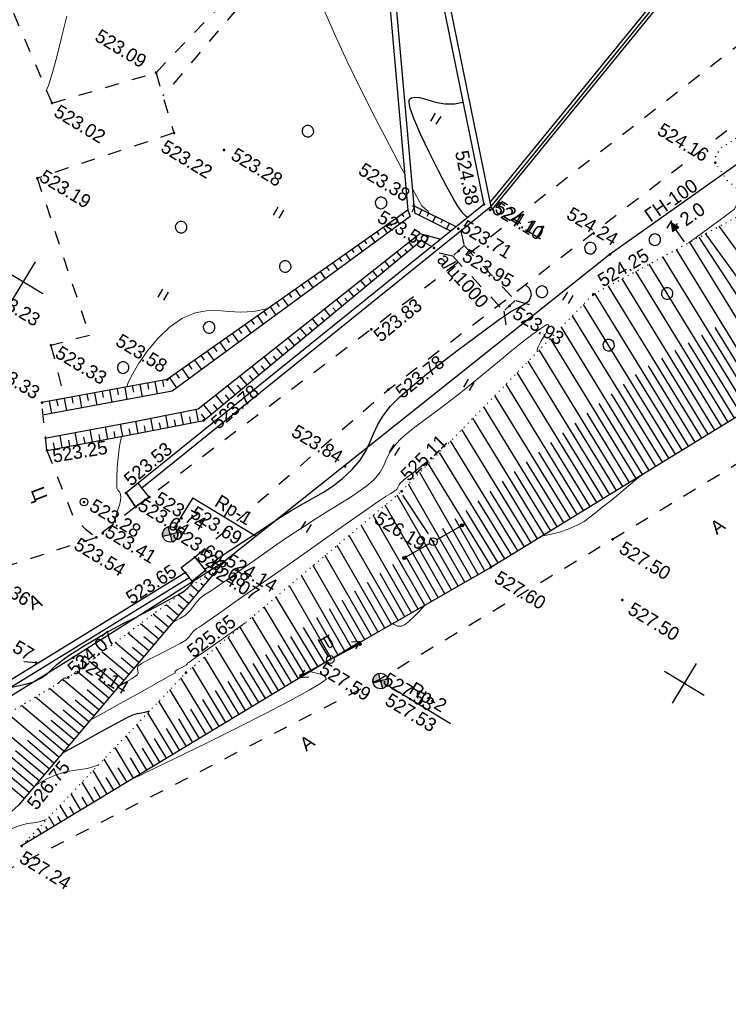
# Model space of a CAD drawing. Header units: millimetres. Extents: x 0 to 1576219, y -334896 to 156638.
# Tile 49 of 63: x 605994 to 651789, y -138936 to -75282. Entities that reach past the tile are written whole.
import ezdxf
from ezdxf import colors
from ezdxf.entities.mleader import LeaderData, LeaderLine
from ezdxf.math import Vec2, Vec3

# ---------------------------------------------------------------- set-up
doc = ezdxf.new("R2010")
doc.units = ezdxf.units.MM
for name, pattern in [('Д_ТРОТ_ТРУБА', [3, 1.5, -1.5]), ('ДОРОГИ_ГРУНТ', [7, 5, -2]), ('ДОРОГИ_СТРОЯЩ', [9, 8, -1]), ('Контура низ откосов  Штриховая 0.1-0.5 - - - - - - -', [0.6, 0.1, -0.5])]:
    doc.linetypes.add(name, pattern=pattern)
for name, color, linetype in [('(001) Сетка', 92, 'Continuous'), ('(003) Пункты', 7, 'Continuous'), ('(004) Точки рельефа', 7, 'Continuous'), ('(004a) Точки рельефа (отк.)', 7, 'Continuous'), ('(013) Газ', 30, 'ИК_Газопровод -------г--------'), ('(017) Канализация', 33, 'KANALIS_K_1'), ('(022) Возд. Линии', 7, 'Continuous'), ('(025) Дорога', 7, 'Continuous'), ('(027) Гидрография', 7, 'Continuous'), ('(028) Гидротехн.', 7, 'Continuous'), ('(031) Горизонтали', 42, 'Continuous'), ('(035) Откосы', 7, 'Continuous'), ('(036) Растительность', 7, 'Continuous'), ('(038) Деревья', 7, 'Continuous'), ('(039) Земля', 7, 'Continuous'), ('(040) Ограда', 7, 'Continuous')]:
    doc.layers.add(name, color=color, linetype=linetype)
doc.layers.add('(032) Горизонтали утолщенные', color=32, linetype='Continuous', lineweight=30)
doc.layers.add('К1', color=7, linetype='Continuous', lineweight=40, true_color=0x076e4b)
doc.styles.add('BM-431', font='txt')
doc.styles.add('D-431', font='txt')
doc.styles.add('GOST', font='isocpeur.ttf')
doc.styles.add('S', font='txtwr', dxfattribs={"oblique": 15})
doc.linetypes.add('GAZ_VOZDUSH', pattern='A,1,-2,["~",Standard,S=3,R=0,X=-1.5,Y=-1.5],-1,10', length=14)
doc.linetypes.add('KANALIS_K_1', pattern='A,1,[">",Standard,S=1.8,R=0,X=-0.9,Y=-0.9],3,-1,["К",Standard,S=1.8,R=0,X=-0.9,Y=-0.9],-1,10', length=16)
doc.linetypes.add('ИК_Газопровод -------г--------', pattern='A,9,-0.6,["Г",Standard,S=1.2,R=0,X=0,Y=-0.6],-1.2', length=10.8)
doc.linetypes.add('ОГРАДА_БЕТ', pattern='A,4,["|",Standard,S=0.8,R=0,X=0,Y=-0.8],4', length=8)
doc.linetypes.add('ОГРАДА_М_1М', pattern='A,2.5,["о",Standard,S=1,R=0,X=0,Y=-0.35],0.5,["0",Standard,S=0.5,R=0,X=-0.3,Y=-0.25],2.5', length=5.5)

# ---------------------------------------------------------------- blocks, each defined once
blk = doc.blocks.new('d')
at = {"layer": '(038) Деревья'}
blk.add_ellipse((0, 0), major_axis=(0.265, 0.265), ratio=1, start_param=5.497787, end_param=11.780972, dxfattribs=at)
blk = doc.blocks.new('I04010')
for p, q in [((-0.412273, 0.007146), (-0.412273, 1.207146)), ((0.387727, 1.207146), (0.387727, 0.007146))]:
    blk.add_line(p, q)
blk = doc.blocks.new('Setka')
at = {"layer": '(001) Сетка'}
for p, q in [((0, 1.5), (0, -1.5)), ((-1.5, 0), (1.5, 0))]:
    blk.add_line(p, q, dxfattribs=at)
blk = doc.blocks.new('d-flat-25')
at = {"layer": '(038) Деревья'}
blk.add_ellipse((0, 0), major_axis=(0.265, 0.265), ratio=1, start_param=5.497787, end_param=11.780972, dxfattribs=at)
blk = doc.blocks.new('d-flat-26')
at = {"layer": '(038) Деревья'}
blk.add_ellipse((0, 0), major_axis=(0.265, 0.265), ratio=1, start_param=5.497787, end_param=11.780972, dxfattribs=at)
blk = doc.blocks.new('d-flat-27-flat-1')
at = {"layer": '(038) Деревья'}
blk.add_ellipse((0, 0), major_axis=(0.265, 0.265), ratio=1, start_param=5.497787, end_param=11.780972, dxfattribs=at)
blk = doc.blocks.new('s3-flat-6-flat-1')
at = {"layer": '(022) Возд. Линии'}
h = blk.add_hatch(dxfattribs=at)
h.set_pattern_fill('ACET-2D-ACET-2D-ANSI31', color=256, scale=0.01, angle=60.80946, style=0)
h.set_pattern_definition([(105.809457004, (-32431.50727, -79799.612074), (-0.030548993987, -0.008649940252), [])])
edge = h.paths.add_edge_path()
edge.add_arc((0.927, 1.659), 0.1, 0, 360)
blk.add_lwpolyline([(0, 0), (0.975, 1.746)], dxfattribs=at)
blk.add_circle((0.927, 1.659), 0.1, dxfattribs=at)
blk = doc.blocks.new('s4-flat-6-flat-1')
at = {"layer": '(022) Возд. Линии'}
h = blk.add_hatch(dxfattribs=at)
h.set_pattern_fill('ACET-2D-ACET-2D-ANSI31', color=256, scale=0.01, angle=240.80946, style=0)
h.set_pattern_definition([(285.809457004, (-32431.26407, -79799.17675), (0.030548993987, 0.008649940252), [])])
edge = h.paths.add_edge_path()
edge.add_arc((-0.927, -1.659), 0.1, 0, 360)
blk.add_lwpolyline([(0, 0), (-0.975, -1.746)], dxfattribs=at)
blk.add_circle((-0.927, -1.659), 0.1, dxfattribs=at)
blk = doc.blocks.new('prov-s-flat-4-flat-1')
at = {"layer": '(022) Возд. Линии'}
for name, p in [('s3-flat-6-flat-1', (0.121, 0.217)), ('s4-flat-6-flat-1', (-0.122, -0.219))]:
    blk.add_blockref(name, p, dxfattribs=at)
blk = doc.blocks.new('U1061-flat-2')
at = {"layer": '(022) Возд. Линии'}
blk.add_circle((0, 0), 0.25, dxfattribs=at)
at = {"color": 4, "oblique": 15}
blk.add_attdef('Z', (0.797, -0.495), '', height=1, dxfattribs=at)
blk = doc.blocks.new('I00110-flat-3')
h = blk.add_hatch(color=7)
edge = h.paths.add_edge_path()
edge.add_line((0.354, 0.354), (0, 0))
edge.add_line((0, 0), (0.354, -0.354))
edge.add_arc((0, 0), 0.5, 315, 405)
edge = h.paths.add_edge_path()
edge.add_line((-0.354, -0.354), (0, 0))
edge.add_line((0, 0), (-0.354, 0.354))
edge.add_arc((0, 0), 0.5, 135, 225)
at = {"layer": '(003) Пункты'}
blk.add_circle((0, 0), 0.5, dxfattribs=at)
at = {"color": 7}
for points in [[(0, 0), (-0.354, 0.354, 0.414214), (-0.354, -0.354)], [(0, 0), (0.354, -0.354, 0.414214), (0.354, 0.354)]]:
    blk.add_lwpolyline(points, format="xyb", close=True, dxfattribs=at)
blk.add_lwpolyline([(0.008, 0), (0.008, 0)], dxfattribs=at)
at = {"color": 4, "linetype": 'Continuous', "style": 'S', "oblique": 15}
blk.add_attdef('G', (0.692, 0.111), '', height=1, dxfattribs=at)
at = {"color": 4, "style": 'S', "oblique": 15}
blk.add_attdef('Z', (0.738, -1.15), '', height=1, dxfattribs=at)
blk = doc.blocks.new('I00110-flat-4')
h = blk.add_hatch(color=7)
edge = h.paths.add_edge_path()
edge.add_line((0.354, 0.354), (0, 0))
edge.add_line((0, 0), (0.354, -0.354))
edge.add_arc((0, 0), 0.5, 315, 405)
edge = h.paths.add_edge_path()
edge.add_line((-0.354, -0.354), (0, 0))
edge.add_line((0, 0), (-0.354, 0.354))
edge.add_arc((0, 0), 0.5, 135, 225)
at = {"layer": '(003) Пункты'}
blk.add_circle((0, 0), 0.5, dxfattribs=at)
at = {"color": 7}
for points in [[(0, 0), (-0.354, 0.354, 0.414214), (-0.354, -0.354)], [(0, 0), (0.354, -0.354, 0.414214), (0.354, 0.354)]]:
    blk.add_lwpolyline(points, format="xyb", close=True, dxfattribs=at)
blk.add_lwpolyline([(0.008, 0), (0.008, 0)], dxfattribs=at)
at = {"color": 4, "linetype": 'Continuous', "style": 'S', "oblique": 15}
blk.add_attdef('G', (0.692, 0.111), '', height=1, dxfattribs=at)
at = {"color": 4, "style": 'S', "oblique": 15}
blk.add_attdef('Z', (0.738, -1.15), '', height=1, dxfattribs=at)
blk = doc.blocks.new('S2-flat-5')
at = {"layer": '(022) Возд. Линии'}
for p, q in [((0, 0), (0.933, 1.769)), ((0.933, 1.769), (0.478, 1.443)), ((0.933, 1.769), (0.921, 1.21))]:
    blk.add_line(p, q, dxfattribs=at)
blk = doc.blocks.new('S1-flat-5')
at = {"layer": '(022) Возд. Линии'}
for p, q in [((0, 0), (-0.933, -1.769)), ((-0.933, -1.769), (-0.921, -1.21)), ((-0.933, -1.769), (-0.478, -1.443))]:
    blk.add_line(p, q, dxfattribs=at)
blk = doc.blocks.new('f-flat-4')
at = {"layer": '(022) Возд. Линии'}
for points in [[(-1.238, 0.653), (-0.889, 1.316)], [(-0.221, 0.117), (-1.327, 0.7)]]:
    blk.add_lwpolyline(points, dxfattribs=at)
blk.add_lwpolyline([(-0.348, 0.734), (-0.348, 0.734, 0.414214), (-0.416, 0.954), (-0.935, 1.228), (-1.087, 0.94), (-0.567, 0.666, 0.414214)], format="xyb", close=True, dxfattribs=at)
blk.add_circle((0, 0), 0.25, dxfattribs=at)
blk = doc.blocks.new('s3-flat-9')
at = {"layer": '(022) Возд. Линии'}
h = blk.add_hatch(dxfattribs=at)
h.set_pattern_fill('ACET-2D-ANSI31', color=256, scale=0.01, angle=59.13217, style=0)
h.set_pattern_definition([(104.13217388, (-32429.778564, -79789.642437), (-0.030789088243, -0.007752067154), [])])
edge = h.paths.add_edge_path()
edge.add_arc((0.975, 1.631), 0.1, 0, 360)
blk.add_lwpolyline([(0, 0), (1.026, 1.717)], dxfattribs=at)
blk.add_circle((0.975, 1.631), 0.1, dxfattribs=at)
blk = doc.blocks.new('s4-flat-9')
at = {"layer": '(022) Возд. Линии'}
h = blk.add_hatch(dxfattribs=at)
h.set_pattern_fill('ACET-2D-ANSI31', color=256, scale=0.01, angle=240.80946, style=0)
h.set_pattern_definition([(285.809457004, (-32429.52907, -79789.21075), (0.030548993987, 0.008649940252), [])])
edge = h.paths.add_edge_path()
edge.add_arc((-0.927, -1.659), 0.1, 0, 360)
blk.add_lwpolyline([(0, 0), (-0.975, -1.746)], dxfattribs=at)
blk.add_circle((-0.927, -1.659), 0.1, dxfattribs=at)
blk = doc.blocks.new('*U71')
at = {"layer": '(022) Возд. Линии'}
for name, p in [('s3-flat-9', (32429.779, 79789.642)), ('s4-flat-9', (32429.529, 79789.211))]:
    blk.add_blockref(name, p, dxfattribs=at)
blk = doc.blocks.new('STOLB-flat-4')
at = {"layer": '(022) Возд. Линии'}
blk.add_circle((0, 0), 0.25, dxfattribs=at)
blk = doc.blocks.new('wef-flat-3')
at = {"layer": '(025) Дорога', "linetype": 'Д_ТРОТ_ТРУБА'}
blk.add_hatch(color=0, dxfattribs=at).paths.add_polyline_path([(-1115834.116, -1946675.438), (-1115833.914, -1946674.98), (-1115834.472, -1946675.007)])
at = {"layer": '(022) Возд. Линии', "color": 0}
for points in [[(-1115834.472, -1946675.007), (-1115834.116, -1946675.438)], [(-1115833.101, -1946675.614), (-1115834.015, -1946675.209)]]:
    blk.add_lwpolyline(points, dxfattribs=at)
at = {"layer": '(025) Дорога', "color": 0, "linetype": 'Д_ТРОТ_ТРУБА'}
blk.add_lwpolyline([(-1115834.116, -1946675.438), (-1115833.914, -1946674.98), (-1115834.472, -1946675.007), (-1115834.116, -1946675.438)], close=True, dxfattribs=at)
blk.add_lwpolyline([(-1115834.116, -1946675.438), (-1115833.914, -1946674.98)], dxfattribs=at)
blk = doc.blocks.new('A$C05d28b1e')
at = {"layer": '(003) Пункты', "ltscale": 600}
for p, q in [((100967, 81575), (105749, 81575)), ((117987, 77763), (122770, 77763))]:
    blk.add_line(p, q, dxfattribs=at)
at = {"layer": '(004) Точки рельефа', "color": 7, "linetype": 'ByBlock', "lineweight": -2}
for p in [(118571, 117618), (115842, 109039), (107201, 107557), (116260, 106271), (103371, 105124), (84662, 103830), (107352, 104137), (105903, 103488), (112015, 102813), (91005, 101837), (87672, 101100), (79946, 98662), (105171, 96881), (81647, 94014), (108136, 94128), (125552, 93370), (128120, 90354), (112284, 88953), (108314, 88417), (95586, 87254), (115721, 87226), (119760, 87733), (98973, 86224), (88013, 85231), (89436, 81772), (97119, 79607), (98532, 80158), (91318, 79294), (100952, 78798), (95097, 77699), (117495, 77763), (103060, 77194), (113986, 77260), (96975, 76152), (106463, 71701), (100119, 67481), (97849, 67204), (103197, 56600)]:
    blk.add_point(p, dxfattribs=at)
at = {"layer": '(004a) Точки рельефа (отк.)', "color": 7, "linetype": 'ByBlock', "lineweight": -2}
for p in [(107839, 107582), (107718, 107451), (106596, 105368), (98114, 79156), (104824, 79051), (103071, 78364), (104105, 77984), (97181, 76585), (99727, 68744)]:
    blk.add_point(p, dxfattribs=at)
at = {"layer": '(013) Газ', "linetype": 'GAZ_VOZDUSH', "ltscale": 600, "flags": 128}
blk.add_lwpolyline([(139039, 153682), (138885, 152734), (135454, 145357), (130316, 142546), (115842, 109039), (104824, 79051), (99727, 68744), (82201, 34139), (52809, 3628), (56082, -3749), (32593, -24350), (33828, -29046), (31852, -35564), (-6995, -77251), (-10648, -79274), (-22017, -90450), (-29954, -94459), (-74554, -132816), (-76953, -135094)], dxfattribs=at)
at = {"layer": '(022) Возд. Линии', "linetype": 'ДОРОГИ_ГРУНТ', "ltscale": 600}
blk.add_lwpolyline([(112448, 88764), (115721, 87226)], dxfattribs=at)
at = {"layer": '(022) Возд. Линии', "color": 0, "ltscale": 600, "flags": 128}
blk.add_lwpolyline([(100967, 81575), (100944, 79298)], dxfattribs=at)
at = {"layer": '(025) Дорога', "linetype": 'Д_ТРОТ_ТРУБА', "ltscale": 600}
for p, q in [((79946, 98662), (84662, 103830)), ((84662, 103830), (87672, 101100)), ((87672, 101100), (81647, 94014)), ((81647, 94014), (89803, 87079)), ((89803, 87079), (88013, 85231)), ((88013, 85231), (90548, 82763)), ((90548, 82763), (89436, 81772))]:
    blk.add_line(p, q, dxfattribs=at)
at = {"layer": '(025) Дорога', "linetype": 'Д_ТРОТ_ТРУБА', "ltscale": 600, "flags": 128}
for points in [[(113335, 147140), (113890, 147063), (123073, 144000), (123325, 143794), (123508, 143307), (123340, 142397), (117537, 129153), (105171, 96881), (98532, 80158)], [(103071, 78364), (108136, 94128), (121311, 127975), (129224, 144046), (129881, 144552), (131035, 145447), (133208, 146418), (135300, 147146), (138641, 147465), (143191, 146540), (147359, 145316), (149783, 143492), (150815, 142076)], [(150815, 142076), (135921, 113311), (125552, 93370), (117383, 77821), (104208, 56333), (99627, 49152), (88708, 25275), (72217, 300), (60109, -13961), (40976, -33812), (21855, -53057), (7525, -67385), (-21145, -96032), (-41237, -115998), (-56020, -131074), (-73097, -148290), (-76079, -151266)], [(96975, 76152), (91663, 70018), (77743, 60511), (77407, 60141), (71543, 56980), (67628, 56398), (63649, 57538), (35933, 62943), (-1136, 71955), (-2270, 72968), (-11178, 84489), (-11295, 84899), (-11231, 85387), (2620, 97018), (30185, 117380)], [(91318, 79294), (94971, 76542), (96057, 76254), (96975, 76152)], [(98114, 79156), (96975, 76152)], [(97952, 67229), (97849, 67204), (80355, 58128), (80019, 57758), (78093, 56361), (76297, 53138)]]:
    blk.add_lwpolyline(points, dxfattribs=at)
at = {"layer": '(025) Дорога', "linetype": 'Д_ТРОТ_ТРУБА', "ltscale": 600}
for points in [[(84662, 103830), (87267, 115615), (85041, 116768), (86387, 119348), (87500, 118786)], [(89100, 117960), (90028, 117531), (88666, 114903), (87835, 115330), (85824, 102776)], [(79946, 98662), (73001, 103636), (71836, 102338)], [(91318, 79294), (89436, 81772)]]:
    blk.add_lwpolyline(points, dxfattribs=at)
at = {"layer": '(027) Гидрография', "color": 3, "ltscale": 600}
for points in [[(89770, 122931), (103186, 104699)], [(90092, 123168), (103371, 105124)], [(103371, 105124), (103669, 104744)], [(103533, 104416), (96249, 86774), (89968, 81175)], [(103186, 104699), (103533, 104416)], [(106268, 104971), (103669, 104744)], [(90783, 79889), (95254, 83914), (98283, 86678), (104624, 103803), (105987, 104192)]]:
    blk.add_lwpolyline(points, dxfattribs=at)
at = {"layer": '(028) Гидротехн.', "linetype": 'Д_ТРОТ_ТРУБА', "ltscale": 600}
for points in [[(106818, 105316), (107489, 104618), (107215, 103656), (106076, 103258)], [(107489, 104618), (112152, 103294)], [(107215, 103656), (111878, 102332)], [(113089, 103535), (112152, 103294), (111878, 102332), (112639, 101394)]]:
    blk.add_lwpolyline(points, dxfattribs=at)
at = {"layer": '(031) Горизонтали', "color": 42, "linetype": 'Continuous', "lineweight": 0, "ltscale": 600}
for points in [[(79198, 99198), (79161, 99506), (78948, 100367), (78627, 101466), (78240, 102698), (77829, 103959)], [(101808, 106571), (101465, 106773), (99989, 107655), (98329, 108666), (96581, 109756), (94841, 110874), (93207, 111969), (91773, 112993), (90638, 113893), (90009, 114490), (89733, 114850), (89653, 115042), (89647, 115122), (89662, 115231), (89731, 115428), (89921, 115682), (90321, 115955), (91013, 116226), (91864, 116465), (92816, 116720), (93810, 117038), (94034, 117136)], [(119784, 112295), (119873, 112509), (120380, 113733), (120797, 114743), (121080, 115437), (121187, 115714), (121174, 115862), (121160, 116010), (121263, 116198), (121429, 116492), (121488, 116804)], [(104506, 105223), (104318, 105321), (104087, 105341), (103818, 105408), (103476, 105599), (102685, 106056)], [(104038, 74006), (104311, 74469), (104508, 74856), (104615, 75263), (104652, 75616), (104676, 75945), (104744, 76282), (104850, 76575), (104957, 76795), (105076, 77012), (105216, 77295), (105332, 77560), (105520, 77997), (105771, 78579), (106073, 79280), (106416, 80071), (106791, 80927), (107185, 81819), (107590, 82722), (108010, 83621), (108447, 84510), (108882, 85371), (109297, 86189), (109672, 86947), (109989, 87628), (110231, 88217), (110377, 88696), (110452, 89290), (110425, 89780), (110360, 90236), (110322, 90731), (110376, 91334), (110495, 91846), (110675, 92411), (110905, 93032), (111177, 93713), (111480, 94456), (111806, 95264), (112144, 96142), (112475, 97053), (112851, 98128), (113251, 99280), (113651, 100419), (114028, 101456), (114358, 102304), (114573, 102786), (114698, 103003), (114761, 103069), (114786, 103076), (114819, 103064), (114870, 102996), (114915, 102801), (114935, 102425), (114940, 101888), (114964, 101510), (115012, 101312), (115067, 101241), (115102, 101228)], [(121525, 91165), (121674, 91300), (122321, 91934), (122762, 92441), (123113, 92959), (123364, 93408), (123553, 93830), (123716, 94268), (123891, 94765), (124116, 95364), (124318, 95924), (124624, 96827), (124959, 97841)], [(93609, 85492), (93534, 85780), (93480, 86376), (93470, 87199), (93529, 88170), (93681, 89206), (93951, 90227), (94361, 91152), (94879, 91872), (95448, 92381), (96060, 92761), (96706, 93089), (97379, 93446), (98070, 93912), (98771, 94564)], [(103212, 68706), (103382, 69016), (103671, 69563), (103806, 69837), (103848, 69940), (103854, 69965), (103850, 70005), (103825, 70074), (103756, 70160), (103649, 70266), (103577, 70434), (103700, 70709), (104012, 71242), (104423, 71910), (104844, 72588), (105186, 73153), (105360, 73481), (105430, 73779), (105449, 74033), (105493, 74285), (105573, 74494), (105657, 74654), (105759, 74857), (105912, 75205), (106278, 76040), (106809, 77255), (107459, 78743), (108182, 80397), (108931, 82110), (109659, 83775), (110320, 85286), (110866, 86535), (111252, 87416), (111431, 87821), (111596, 88166), (111750, 88469), (111870, 88719), (111938, 88906), (111949, 89075), (111931, 89215), (111937, 89386), (112005, 89618), (112119, 89906), (112259, 90259), (112387, 90620), (112532, 91036), (112661, 91378), (112738, 91519), (112766, 91352), (112796, 91183)], [(116238, 81344), (116349, 81333), (116584, 81371), (116728, 81439), (116797, 81489), (116839, 81532), (116924, 81671), (117053, 81992), (117226, 82594), (117428, 83502)], [(97530, 77617), (97389, 77851), (97285, 78193), (97209, 78536), (97136, 78796), (97044, 79024), (96962, 79205), (96852, 79355), (96717, 79442), (96582, 79484), (96447, 79571), (96315, 79762), (96082, 80158), (95788, 80699), (95475, 81324), (95184, 81974), (94963, 82576)], [(102769, 65871), (103056, 66365), (103862, 67768), (104624, 69103), (105265, 70231), (105637, 70890), (105809, 71196), (105863, 71293), (105870, 71307), (105868, 71313), (105857, 71334), (105829, 71373), (105807, 71413), (105909, 71591), (106101, 71911), (106213, 72105), (106230, 72203), (106243, 72288), (106272, 72353), (106303, 72418), (106364, 72554), (106522, 72912), (106758, 73445), (107050, 74110), (107378, 74859), (107721, 75648), (108059, 76432)], [(107020, 63921), (107523, 64696), (108732, 66573), (109956, 68491), (111137, 70363), (112219, 72105), (113144, 73632), (113855, 74858), (114231, 75564), (114382, 75906), (114413, 76034), (114407, 76066), (114362, 76112), (114228, 76155), (113936, 76123), (113432, 75957), (113273, 75894)], [(99737, 66750), (99840, 67117), (99916, 67299), (99968, 67356), (99996, 67362), (100029, 67352), (100042, 67334)], [(101914, 60383), (102039, 60619), (102377, 61189), (102763, 61740), (103151, 62174), (103523, 62504), (103897, 62806), (104288, 63154), (104716, 63625)], [(100561, 55020), (100664, 55178), (101020, 55718), (101345, 56203), (101644, 56637), (101922, 57026), (102185, 57372), (102439, 57681), (102779, 58033), (103073, 58282), (103363, 58533), (103693, 58891)]]:
    blk.add_lwpolyline(points, dxfattribs=at)
at = {"layer": '(032) Горизонтали утолщенные', "color": 32, "linetype": 'Continuous', "lineweight": 30, "ltscale": 600}
for points in [[(106748, 106302), (106616, 106292), (106352, 106353), (106058, 106470), (105729, 106622), (105329, 106839), (104563, 107282), (103562, 107883), (102455, 108572), (101371, 109282), (100442, 109944), (99897, 110392), (99647, 110658), (99572, 110794), (99565, 110848), (99575, 110910), (99624, 111020), (99762, 111154), (100049, 111292), (100529, 111432), (101086, 111585), (101662, 111799), (102196, 112124), (102600, 112490), (102617, 112506)], [(104011, 78019), (104071, 78135), (104229, 78359), (104320, 78520), (104310, 78681), (104296, 78844), (104373, 79033), (104567, 79452), (104854, 80058), (105209, 80802), (105609, 81639), (106030, 82523), (106447, 83407), (106854, 84221), (107254, 84946), (107637, 85618), (107995, 86273), (108316, 86945), (108594, 87671), (108816, 88485), (108939, 89281), (108948, 89963), (108889, 90575), (108802, 91167), (108732, 91784), (108722, 92473), (108814, 93282), (109009, 94095), (109327, 95109), (109732, 96255), (110189, 97464), (110663, 98667), (111120, 99794), (111523, 100776), (111838, 101542), (112030, 102025), (112282, 102557), (112562, 103023), (112798, 103436), (112905, 103739), (112914, 103954), (112878, 104094), (112845, 104163), (112803, 104228), (112701, 104334), (112501, 104443), (112179, 104515)], [(97248, 64957), (97987, 65660), (98363, 66069), (98651, 66548), (98819, 66969), (98935, 67380), (99064, 67831), (99272, 68371), (99486, 68839), (99688, 69262), (99892, 69671), (100113, 70097), (100365, 70570), (100665, 71121), (100971, 71658), (101374, 72332), (101835, 73089), (102315, 73875), (102776, 74636), (103179, 75318), (103485, 75868), (103656, 76231), (103784, 76722), (103837, 77170), (103845, 77276)], [(102336, 63092), (102359, 63131), (102999, 64254), (103649, 65396), (104237, 66421), (104689, 67194), (104932, 67579), (105143, 67810), (105334, 67970), (105525, 68129), (105740, 68359)]]:
    blk.add_lwpolyline(points, dxfattribs=at)
at = {"layer": '(035) Откосы', "ltscale": 600}
for p, q in [((130978, 110010), (120930, 114252)), ((130591, 109093), (120423, 113386)), ((130204, 108176), (120178, 112967)), ((129807, 107264), (119840, 112390)), ((129351, 106379), (119337, 111530)), ((128896, 105494), (118834, 110670)), ((128441, 104609), (118330, 109809)), ((127985, 103724), (117827, 108949)), ((129124, 105936), (124105, 108518)), ((127530, 102839), (117324, 108089)), ((128668, 105051), (123625, 107645)), ((127075, 101953), (116820, 107228)), ((126620, 101068), (116317, 106368)), ((128213, 104166), (123146, 106773)), ((127758, 103281), (122667, 105900)), ((103484, 104754), (103451, 105131)), ((103981, 104771), (103946, 105174)), ((104458, 105016), (104441, 105218)), ((104971, 104858), (104936, 105261)), ((105448, 105103), (105430, 105304)), ((105960, 104944), (105925, 105348)), ((126164, 100183), (116056, 105383)), ((127303, 102396), (122187, 105027)), ((103218, 103653), (102808, 103832)), ((103207, 104200), (103007, 104287)), ((105217, 103972), (105239, 103474)), ((125709, 99298), (115826, 104382)), ((126847, 101511), (121708, 104155)), ((102819, 103285), (102610, 103377)), ((104676, 103346), (104871, 103278)), ((125254, 98413), (115596, 103381)), ((126392, 100626), (121282, 103255)), ((102839, 102735), (102411, 102921)), ((104307, 102947), (104709, 102808)), ((102460, 101817), (102015, 102011)), ((102431, 102371), (102213, 102466)), ((103961, 102013), (104383, 101867)), ((104340, 102409), (104546, 102337)), ((124799, 97528), (115367, 102380)), ((125937, 99741), (120939, 102312)), ((102043, 101457), (101816, 101556)), ((104005, 101471), (104221, 101397)), ((124343, 96643), (115137, 101379)), ((125481, 98856), (120596, 101369)), ((101656, 100542), (101420, 100645)), ((102081, 100899), (101618, 101100)), ((103616, 101079), (104058, 100926)), ((101702, 99980), (101221, 100190)), ((103270, 100145), (103733, 99985)), ((103669, 100534), (103895, 100456)), ((123888, 95758), (114907, 100378)), ((125026, 97971), (120254, 100425)), ((101268, 99628), (101023, 99734)), ((103333, 99597), (103570, 99515)), ((123433, 94873), (114677, 99377)), ((124571, 97086), (119911, 99482)), ((100880, 98713), (100626, 98824)), ((101323, 99062), (100825, 99279)), ((102924, 99212), (103407, 99045)), ((100944, 98144), (100428, 98368)), ((102578, 98278), (103082, 98104)), ((102998, 98659), (103245, 98574)), ((122977, 93988), (114447, 98376)), ((124116, 96200), (119569, 98539)), ((100564, 97225), (100031, 97458)), ((100492, 97799), (100230, 97913)), ((102662, 97722), (102919, 97633)), ((123660, 95315), (119226, 97596)), ((100104, 96884), (99833, 97002)), ((102233, 97344), (102756, 97163)), ((102327, 96785), (102594, 96693)), ((122522, 93103), (114217, 97375)), ((100185, 96307), (99635, 96547)), ((101887, 96410), (102431, 96222)), ((122067, 92218), (113988, 96374)), ((123205, 94430), (118884, 96653)), ((99806, 95389), (99238, 95637)), ((99716, 95970), (99436, 96092)), ((101991, 95848), (102268, 95752)), ((122750, 93545), (118541, 95710)), ((99328, 95056), (99039, 95181)), ((101541, 95477), (102106, 95281)), ((101656, 94910), (101943, 94811)), ((121612, 91333), (113758, 95373)), ((98940, 94141), (98643, 94271)), ((99427, 94471), (98841, 94726)), ((101195, 94543), (101780, 94341)), ((121156, 90448), (113528, 94371)), ((122295, 92660), (118199, 94767)), ((99048, 93552), (98444, 93815)), ((100850, 93609), (101455, 93400)), ((101320, 93973), (101618, 93870)), ((121839, 91775), (117856, 93824)), ((98552, 93227), (98246, 93360)), ((100985, 93036), (101292, 92929)), ((120701, 89562), (113298, 93370)), ((98164, 92312), (97849, 92449)), ((98669, 92634), (98048, 92905)), ((100504, 92675), (101129, 92459)), ((120246, 88677), (113068, 92369)), ((121384, 90890), (117513, 92881)), ((98290, 91716), (97651, 91994)), ((100158, 91741), (100804, 91518)), ((100649, 92098), (100967, 91989)), ((120929, 90005), (117171, 91938)), ((97911, 90798), (97254, 91084)), ((97776, 91398), (97453, 91539)), ((100313, 91161), (100641, 91048)), ((119790, 87792), (112839, 91368)), ((97389, 90483), (97056, 90628)), ((99813, 90808), (100479, 90577)), ((119312, 86920), (112659, 90587)), ((120473, 89120), (116828, 90995)), ((97532, 89879), (96858, 90173)), ((99467, 89874), (100153, 89637)), ((99978, 90224), (100316, 90107)), ((120018, 88235), (116486, 90052)), ((97152, 88961), (96461, 89262)), ((97001, 89569), (96659, 89718)), ((99642, 89287), (99991, 89166)), ((118831, 86048), (112428, 89579)), ((119552, 87356), (116163, 89224)), ((96613, 88654), (96263, 88807)), ((99121, 88940), (99828, 88696)), ((118351, 85177), (112161, 88589)), ((96225, 87740), (95866, 87896)), ((96773, 88043), (96064, 88352)), ((98775, 88006), (99502, 87755)), ((99307, 88349), (99665, 88225)), ((119071, 86484), (115807, 88283)), ((96394, 87125), (95668, 87441)), ((98971, 87412), (99340, 87285)), ((117870, 84305), (111838, 87631)), ((118591, 85612), (115451, 87343)), ((95529, 86132), (94997, 86729)), ((95634, 86761), (95368, 87059)), ((98430, 87073), (99177, 86814)), ((117389, 83433), (111514, 86672)), ((94788, 85471), (94255, 86068)), ((94892, 86100), (94626, 86398)), ((98062, 85934), (98331, 85638)), ((98160, 86565), (98699, 85974)), ((98617, 86481), (99014, 86344)), ((118110, 84741), (115055, 86425)), ((94046, 84810), (93514, 85407)), ((94151, 85439), (93885, 85738)), ((97424, 85894), (97963, 85303)), ((116909, 82562), (111191, 85714)), ((117630, 83869), (114653, 85510)), ((93305, 84149), (92773, 84746)), ((93409, 84778), (93143, 85077)), ((96689, 85223), (97228, 84632)), ((97326, 85263), (97596, 84968)), ((116428, 81690), (110868, 84756)), ((92563, 83488), (92031, 84085)), ((92668, 84117), (92402, 84416)), ((95953, 84552), (96492, 83961)), ((96591, 84592), (96860, 84297)), ((117149, 82997), (114251, 84595)), ((91822, 82827), (91290, 83424)), ((91927, 83456), (91660, 83755)), ((95222, 83885), (95757, 83291)), ((95855, 83921), (96125, 83626)), ((115948, 80818), (110544, 83797)), ((116669, 82126), (113849, 83680)), ((91081, 82166), (90548, 82763)), ((91185, 82795), (90919, 83094)), ((94482, 83219), (95017, 82624)), ((95119, 83255), (95387, 82958)), ((115467, 79947), (110221, 82839)), ((116188, 81254), (113447, 82765)), ((90444, 82134), (90177, 82433)), ((93742, 82553), (94277, 81958)), ((94379, 82589), (94647, 82291)), ((90339, 81505), (89807, 82102)), ((93002, 81887), (93537, 81292)), ((93640, 81923), (93907, 81625)), ((114987, 79075), (109898, 81881)), ((115708, 80383), (113045, 81850)), ((92262, 81221), (92798, 80626)), ((92900, 81257), (93168, 80959)), ((114506, 78204), (109574, 80923)), ((115227, 79511), (112643, 80936)), ((91523, 80555), (92058, 79960)), ((92160, 80590), (92428, 80293)), ((91420, 79924), (91688, 79627)), ((114026, 77332), (109251, 79964)), ((114747, 78639), (112241, 80021)), ((114266, 77768), (111839, 79106)), ((104747, 78557), (104631, 78575)), ((113563, 76451), (108889, 78892)), ((104670, 78064), (104554, 78082)), ((113103, 75568), (108567, 77937)), ((113794, 76892), (111422, 78130)), ((104593, 77570), (104244, 77624)), ((104516, 77076), (104283, 77112)), ((113333, 76009), (111031, 77212)), ((104439, 76582), (103857, 76673)), ((112642, 74686), (108245, 76982)), ((104362, 76089), (104013, 76143)), ((112181, 73804), (107923, 76028)), ((112872, 75127), (110639, 76293)), ((104285, 75595), (103470, 75722)), ((104208, 75101), (103743, 75174)), ((112412, 74245), (110248, 75375)), ((104131, 74607), (103083, 74771)), ((111720, 72922), (107601, 75073)), ((104054, 74114), (103472, 74204)), ((111260, 72039), (107279, 74118)), ((111951, 73363), (109856, 74457)), ((103977, 73620), (102697, 73819)), ((103900, 73126), (103202, 73235)), ((111490, 72480), (109465, 73538)), ((103823, 72632), (102310, 72868)), ((110799, 71157), (106957, 73164)), ((111029, 71598), (109073, 72620)), ((103747, 72139), (102931, 72266)), ((110338, 70275), (106634, 72209)), ((103670, 71645), (101923, 71917)), ((103593, 71151), (102661, 71296)), ((110569, 70716), (108682, 71701)), ((103516, 70657), (101536, 70966)), ((109878, 69393), (106361, 71229)), ((110108, 69834), (108291, 70783)), ((103439, 70164), (102391, 70327)), ((109417, 68510), (106143, 70220)), ((103362, 69670), (101149, 70015)), ((109647, 68951), (107949, 69838)), ((103208, 68682), (100763, 69064)), ((103285, 69176), (102120, 69358)), ((108956, 67628), (105925, 69211)), ((109186, 68069), (107610, 68892)), ((103054, 67695), (100376, 68112)), ((103131, 68189), (101850, 68388)), ((108495, 66746), (105706, 68202)), ((108726, 67187), (107271, 67947)), ((102900, 66707), (99955, 67167)), ((102977, 67201), (101580, 67419)), ((108035, 65864), (105488, 67193)), ((108265, 66305), (106931, 67001)), ((102746, 65720), (99466, 66231)), ((102823, 66214), (101267, 66456)), ((107574, 64981), (105270, 66185)), ((107804, 65422), (106592, 66056)), ((102592, 64732), (98977, 65296)), ((102669, 65226), (100945, 65495)), ((107113, 64099), (105052, 65176)), ((107344, 64540), (106252, 65110)), ((102438, 63745), (98487, 64361)), ((102515, 64239), (100624, 64534)), ((106652, 63217), (104834, 64167)), ((106883, 63658), (105913, 64165)), ((102284, 62757), (97998, 63426)), ((102361, 63251), (100302, 63572)), ((106192, 62335), (104615, 63158)), ((106422, 62776), (105573, 63219)), ((102130, 61770), (97509, 62490)), ((102207, 62264), (99981, 62611)), ((105731, 61452), (104397, 62149)), ((105961, 61893), (105234, 62273)), ((101976, 60783), (97020, 61555)), ((102053, 61276), (99659, 61649)), ((105270, 60570), (104179, 61140)), ((105501, 61011), (104894, 61328)), ((101822, 59795), (96531, 60620)), ((101899, 60289), (99338, 60688)), ((104810, 59688), (103961, 60131)), ((105040, 60129), (104555, 60382)), ((101745, 59301), (99016, 59727)), ((104579, 59247), (104215, 59437)), ((104349, 58806), (103743, 59122)), ((103888, 57923), (103524, 58113)), ((104118, 58364), (103876, 58491)), ((103658, 57482), (103536, 57546)), ((103427, 57041), (103306, 57104))]:
    blk.add_line(p, q, dxfattribs=at)
at = {"layer": '(035) Откосы', "linetype": 'Контура низ откосов  Штриховая 0.1-0.5 - - - - - - -', "ltscale": 600}
for points in [[(103197, 56600), (106463, 71701), (112284, 88953), (116260, 106271), (122597, 117101), (129958, 128064), (132828, 132631)], [(104824, 79051), (100119, 67481), (83503, 35704)]]:
    blk.add_lwpolyline(points, dxfattribs=at)
at = {"layer": '(035) Откосы', "ltscale": 600}
for points in [[(138914, 128807), (129874, 107395), (119760, 87733), (113986, 77260), (103197, 56600)], [(106420, 105391), (103371, 105124)], [(103186, 104699), (95586, 87254), (89436, 81772)], [(91318, 79294), (95791, 83322), (98973, 86224), (104935, 103461), (105736, 103495)], [(104824, 79051), (101665, 58785), (99642, 51883), (92632, 46765), (87283, 36484)]]:
    blk.add_lwpolyline(points, dxfattribs=at)
at = {"layer": '(039) Земля', "linetype": 'Контура низ откосов  Штриховая 0.1-0.5 - - - - - - -', "ltscale": 600, "flags": 128}
blk.add_lwpolyline([(123629, 129579), (125819, 130434), (128230, 129908), (129587, 128967), (129958, 128064), (122516, 117194), (122153, 116893), (121737, 116767), (119861, 117043), (118571, 117618), (118379, 118023), (118406, 118643), (123629, 129579)], dxfattribs=at)
at = {"layer": '(040) Ограда', "ltscale": 600, "flags": 128}
for points in [[(78719, 169049), (77648, 162259), (71840, 147999), (75441, 143543), (76428, 141258), (78095, 138984), (107201, 107557), (97119, 79607), (98114, 79156), (98532, 80158), (97458, 80546)], [(107473, 107852), (112939, 147195)], [(107839, 107582), (113335, 147140)], [(54606, 6575), (81789, 34195), (88378, 47674), (103429, 77058)]]:
    blk.add_lwpolyline(points, dxfattribs=at)
at = {"layer": '(040) Ограда', "linetype": 'ОГРАДА_БЕТ', "ltscale": 600, "flags": 128}
for points in [[(79114, 168987), (78036, 162151), (72300, 148067), (75787, 143752), (76777, 141458), (78404, 139239), (107660, 107650), (97834, 80410)], [(54321, 6856), (81458, 34429), (88020, 47853), (103060, 77194), (102668, 77349), (103071, 78364), (104105, 77984), (103725, 76950), (103429, 77058)]]:
    blk.add_lwpolyline(points, dxfattribs=at)
at = {"layer": '(040) Ограда', "linetype": 'ОГРАДА_М_1М', "ltscale": 600, "flags": 128}
for points in [[(107648, 107663), (113137, 147168)], [(107839, 107582), (107659, 107647)]]:
    blk.add_lwpolyline(points, dxfattribs=at)
at = {"ltscale": 600}
for points in [[(98532, 80158), (98114, 79156), (97119, 79607)], [(103060, 77194), (103429, 77058)]]:
    blk.add_lwpolyline(points, dxfattribs=at)
at = {"layer": '(001) Сетка', "xscale": 1000, "yscale": 1000, "zscale": 1000}
for p in [(84335, 87831), (134335, 87831)]:
    blk.add_blockref('Setka', p, dxfattribs=at)
at = {"layer": '(022) Возд. Линии', "xscale": 1000, "yscale": 1000, "zscale": 1000}
for name, p in [('wef-flat-3', (1115952630, 1946787827)), ('d-flat-25', (120306, 108793)), ('d-flat-26', (118809, 103967)), ('d-flat-27-flat-1', (96143, 91539)), ('prov-s-flat-4-flat-1', (115721, 87226)), ('STOLB-flat-4', (115721, 87226)), ('I00110-flat-4', (100944, 78798)), ('*U71', (-32315665, -79712169)), ('S2-flat-5', (114101, 77478)), ('f-flat-4', (113986, 77260)), ('U1061-flat-2', (95097, 77699)), ('I00110-flat-3', (117487, 77763)), ('S1-flat-5', (113868, 77037))]:
    blk.add_blockref(name, p, dxfattribs=at)
at = {"layer": '(036) Растительность', "linetype": 'Continuous', "xscale": 500, "yscale": 500, "zscale": 500}
for p in [(118324, 112386), (101662, 110372), (114979, 104910), (96134, 99905), (112425, 96783), (92518, 91506), (110502, 90682), (108201, 83464)]:
    blk.add_blockref('I04010', p, dxfattribs=at)
at = {"layer": '(038) Деревья', "linetype": 'Continuous', "xscale": 1000, "yscale": 1000, "zscale": 1000}
for p in [(117824, 111348), (114539, 108718), (95018, 105696), (113330, 104683), (101465, 104186), (98309, 97460), (91232, 96137), (92752, 86435)]:
    blk.add_blockref('d', p, dxfattribs=at)
at = {"layer": '(003) Пункты', "style": 'D-431'}
for s, p in [('Rp-1', (102365, 81849)), ('523.69', (101417, 80416)), ('Rp-2', (119386, 78038)), ('527.53', (118438, 76604))]:
    blk.add_text(s, height=875, dxfattribs=at).set_placement(p)
at = {"layer": '(004) Точки рельефа', "linetype": 'ByBlock', "char_height": 875, "attachment_point": 4, "style": 'D-431'}
for s, insert in [('524.16', (114325, 117677)), ('524.24', (112136, 109988)), ('523.38', (99160, 105445)), ('523.09', (80121, 103988)), ('523.95', (107778, 104165)), ('523.58', (101799, 103451)), ('523.93', (112489, 102685)), ('523.28', (91619, 101999)), ('523.22', (87477, 100079)), ('523.02', (80389, 98440)), ('523.19', (81772, 94364)), ('527.50', (126261, 93285)), ('527.50', (128796, 90212)), ('523.84', (104248, 88735)), ('523.58', (91495, 87851)), ('527.60', (120363, 87464)), ('526.19', (111741, 86712)), ('523.23', (82926, 86140)), ('523.33', (88565, 85155)), ('523.33', (85357, 82104)), ('523.28', (95585, 77851)), ('527.59', (113764, 76545)), ('523.54', (96029, 75189)), ('523.57', (93802, 67460)), ('527.24', (103537, 56052))]:
    blk.add_mtext(s, dxfattribs=dict(at, insert=insert))
for s, insert, rotation in [('524.25', (116173, 107164), 61.92338), ('524.38', (104152, 109778), 312.91), ('523.83', (105730, 96585), 70.62143), ('523.78', (108831, 94206), 69.8019), ('525.11', (111946, 89794), 76.21054), ('523.78', (99700, 86310), 72.41416), ('523.53', (96780, 80248), 71.09472), ('523.25', (91824, 79174), 40.71033), ('523.65', (100788, 73796), 64.07663), ('525.65', (106003, 72881), 69.33239), ('524.07', (100028, 67895), 71.85968), ('526.75', (102421, 59081), 82.83178)]:
    blk.add_mtext(s, dxfattribs=dict(at, insert=insert, rotation=rotation))
at = {"layer": '(004a) Точки рельефа (отк.)', "linetype": 'ByBlock', "char_height": 875, "attachment_point": 4, "style": 'D-431'}
for s, insert in [('524.10', (107843, 107801)), ('524.11', (107964, 107932)), ('523.71', (106721, 105718)), ('523.74', (98946, 80438)), ('523.64', (98239, 79506)), ('523.69', (101077, 79148)), ('524.14', (104949, 79401)), ('523.68', (103196, 78714)), ('524.07', (104230, 78334)), ('527.53', (117620, 78113)), ('523.41', (97306, 76935)), ('523.36', (91788, 70368)), ('524.14', (100157, 68794))]:
    blk.add_mtext(s, dxfattribs=dict(at, insert=insert))
at = {"layer": '(013) Газ', "color": 0, "linetype": 'Continuous', "style": 'BM-431'}
for s, p in [('ГН-100', (117012, 112137)), ('2.0', (119104, 113100))]:
    blk.add_text(s, height=875, rotation=66.13836, dxfattribs=at).set_placement(p)
at = {"layer": '(017) Канализация', "color": 0, "linetype": 'Continuous', "style": 'BM-431'}
blk.add_text('а/ц1000', height=875, rotation=343.03269, dxfattribs=at).set_placement((106423, 102866))
at = {"layer": '(025) Дорога', "linetype": 'ДОРОГИ_СТРОЯЩ', "style": 'BM-431'}
for s, rotation, p in [('A', 68.34774, (131167, 97096)), ('Ц', 321.95055, (91746, 76563)), ('A', 68.34774, (115765, 71352)), ('A', 55.51568, (95879, 69965))]:
    blk.add_text(s, height=875, rotation=rotation, dxfattribs=at).set_placement(p)

msp = doc.modelspace()

# ---------------------------------------------------------------- block references
at = {"color": 5, "lineweight": 50, "rotation": 328.7134303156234}
msp.add_blockref('A$C05d28b1e', (488531.156, -123473.137), dxfattribs=at)

# ---------------------------------------------------------------- next in the draw order: leaders
at = {"layer": 'К1', "color": 0, "linetype": 'ByBlock', "lineweight": 0, "ltscale": 250}
ml = msp.add_multileader_mtext('Standard', dxfattribs=at)
ml.set_content('УП1,2 90%%D', style='GOST')
ml.set_leader_properties()
ml.build(insert=Vec2(0, 0))
ml.multileader.update_dxf_attribs({"text_left_attachment_type": 6, "text_right_attachment_type": 6, "dogleg_length": 0.001, "arrow_head_size": 750, "scale": 500})
ctx = ml.context
ctx.base_point, ctx.scale, ctx.char_height, ctx.arrow_head_size, ctx.landing_gap_size, ctx.plane_origin = Vec3(740669.526, -189800.546, 3656), 500, 500, 750, 0, Vec3(775757.993, -176241.907, 3656)
ctx.left_attachment, ctx.right_attachment, ctx.text_align_type = 6, 6, 1
notes = []
notes.append((ctx, [(0, (0, 0, 0), (0, 0), (1, 0), 1, [])]))
ctx.mtext.insert, ctx.mtext.alignment, ctx.mtext.flow_direction = Vec3(742057.026, -189200.546, 3656), 2, 5
ctx.mtext.has_bg_fill, ctx.mtext.bg_color, ctx.mtext.bg_scale_factor, ctx.mtext.bg_transparency, ctx.mtext.use_window_bg_color = 1, -1023410173, 1.1, 0, 0
for ctx, leaders in notes:
    for number, flags, end, landing, length, lines in leaders:
        leader = LeaderData()
        leader.index, (leader.has_last_leader_line, leader.has_dogleg_vector, leader.attachment_direction) = number, flags
        leader.last_leader_point, leader.dogleg_vector, leader.dogleg_length = Vec3(end), Vec3(landing), length
        for number, points, colour, breaks in lines:
            line = LeaderLine()
            line.index, line.vertices, line.color, line.breaks = number, Vec3.list(points), colors.encode_raw_color(colour), breaks
            leader.lines.append(line)
        ctx.leaders.append(leader)

# ---------------------------------------------------------------- next in the draw order: leaders
ml = msp.add_multileader_mtext('Standard', dxfattribs=at)
ml.set_content('УП3 90%%D', style='GOST')
ml.set_leader_properties()
ml.build(insert=Vec2(0, 0))
ml.multileader.update_dxf_attribs({"text_left_attachment_type": 6, "text_right_attachment_type": 6, "dogleg_length": 0.001, "arrow_head_size": 750, "scale": 500})
ctx = ml.context
ctx.base_point, ctx.scale, ctx.char_height, ctx.arrow_head_size, ctx.landing_gap_size, ctx.plane_origin = Vec3(752427.104, -190628.39, 3656), 500, 500, 750, 0, Vec3(786128.071, -177069.751, 3656)
ctx.left_attachment, ctx.right_attachment, ctx.text_align_type = 6, 6, 1
notes = []
notes.append((ctx, [(0, (0, 0, 0), (0, 0), (1, 0), 1, [])]))
ctx.mtext.insert, ctx.mtext.alignment, ctx.mtext.flow_direction = Vec3(753602.104, -190028.39, 3656), 2, 5
ctx.mtext.has_bg_fill, ctx.mtext.bg_color, ctx.mtext.bg_scale_factor, ctx.mtext.bg_transparency, ctx.mtext.use_window_bg_color = 1, -1023410173, 1.1, 0, 0
for ctx, leaders in notes:
    for number, flags, end, landing, length, lines in leaders:
        leader = LeaderData()
        leader.index, (leader.has_last_leader_line, leader.has_dogleg_vector, leader.attachment_direction) = number, flags
        leader.last_leader_point, leader.dogleg_vector, leader.dogleg_length = Vec3(end), Vec3(landing), length
        for number, points, colour, breaks in lines:
            line = LeaderLine()
            line.index, line.vertices, line.color, line.breaks = number, Vec3.list(points), colors.encode_raw_color(colour), breaks
            leader.lines.append(line)
        ctx.leaders.append(leader)

# ---------------------------------------------------------------- next in the draw order: leaders
ml = msp.add_multileader_mtext('Standard', dxfattribs=at)
ml.set_content('УП4 90%%D', style='GOST')
ml.set_leader_properties()
ml.build(insert=Vec2(0, 0))
ml.multileader.update_dxf_attribs({"text_left_attachment_type": 6, "text_right_attachment_type": 6, "dogleg_length": 0.001, "arrow_head_size": 750, "scale": 500})
ctx = ml.context
ctx.base_point, ctx.scale, ctx.char_height, ctx.arrow_head_size, ctx.landing_gap_size, ctx.plane_origin = Vec3(749897.856, -197249.302, 3656), 500, 500, 750, 0, Vec3(782423.822, -183690.663, 3656)
ctx.left_attachment, ctx.right_attachment, ctx.text_align_type = 6, 6, 1
notes = []
notes.append((ctx, [(0, (0, 0, 0), (0, 0), (1, 0), 1, [])]))
ctx.mtext.insert, ctx.mtext.alignment, ctx.mtext.flow_direction = Vec3(751097.856, -196649.302, 3656), 2, 5
ctx.mtext.has_bg_fill, ctx.mtext.bg_color, ctx.mtext.bg_scale_factor, ctx.mtext.bg_transparency, ctx.mtext.use_window_bg_color = 1, -1023410173, 1.1, 0, 0
for ctx, leaders in notes:
    for number, flags, end, landing, length, lines in leaders:
        leader = LeaderData()
        leader.index, (leader.has_last_leader_line, leader.has_dogleg_vector, leader.attachment_direction) = number, flags
        leader.last_leader_point, leader.dogleg_vector, leader.dogleg_length = Vec3(end), Vec3(landing), length
        for number, points, colour, breaks in lines:
            line = LeaderLine()
            line.index, line.vertices, line.color, line.breaks = number, Vec3.list(points), colors.encode_raw_color(colour), breaks
            leader.lines.append(line)
        ctx.leaders.append(leader)

# ---------------------------------------------------------------- next in the draw order: leaders
ml = msp.add_multileader_mtext('Standard', dxfattribs=at)
ml.set_content('УП5.6 90%%D', style='GOST')
ml.set_leader_properties()
ml.build(insert=Vec2(0, 0))
ml.multileader.update_dxf_attribs({"text_left_attachment_type": 6, "text_right_attachment_type": 6, "dogleg_length": 0.001, "arrow_head_size": 750, "scale": 500})
ctx = ml.context
ctx.base_point, ctx.scale, ctx.char_height, ctx.arrow_head_size, ctx.landing_gap_size, ctx.plane_origin = Vec3(760430.922, -194191.015, 3656), 500, 500, 750, 0, Vec3(791756.888, -180632.376, 3656)
ctx.left_attachment, ctx.right_attachment, ctx.text_align_type = 6, 6, 1
notes = []
notes.append((ctx, [(0, (0, 0, 0), (0, 0), (1, 0), 1, [])]))
ctx.mtext.insert, ctx.mtext.alignment, ctx.mtext.flow_direction = Vec3(761855.922, -193591.015, 3656), 2, 5
ctx.mtext.has_bg_fill, ctx.mtext.bg_color, ctx.mtext.bg_scale_factor, ctx.mtext.bg_transparency, ctx.mtext.use_window_bg_color = 1, -1023410173, 1.1, 0, 0
for ctx, leaders in notes:
    for number, flags, end, landing, length, lines in leaders:
        leader = LeaderData()
        leader.index, (leader.has_last_leader_line, leader.has_dogleg_vector, leader.attachment_direction) = number, flags
        leader.last_leader_point, leader.dogleg_vector, leader.dogleg_length = Vec3(end), Vec3(landing), length
        for number, points, colour, breaks in lines:
            line = LeaderLine()
            line.index, line.vertices, line.color, line.breaks = number, Vec3.list(points), colors.encode_raw_color(colour), breaks
            leader.lines.append(line)
        ctx.leaders.append(leader)

doc.saveas('drawing.dxf')
